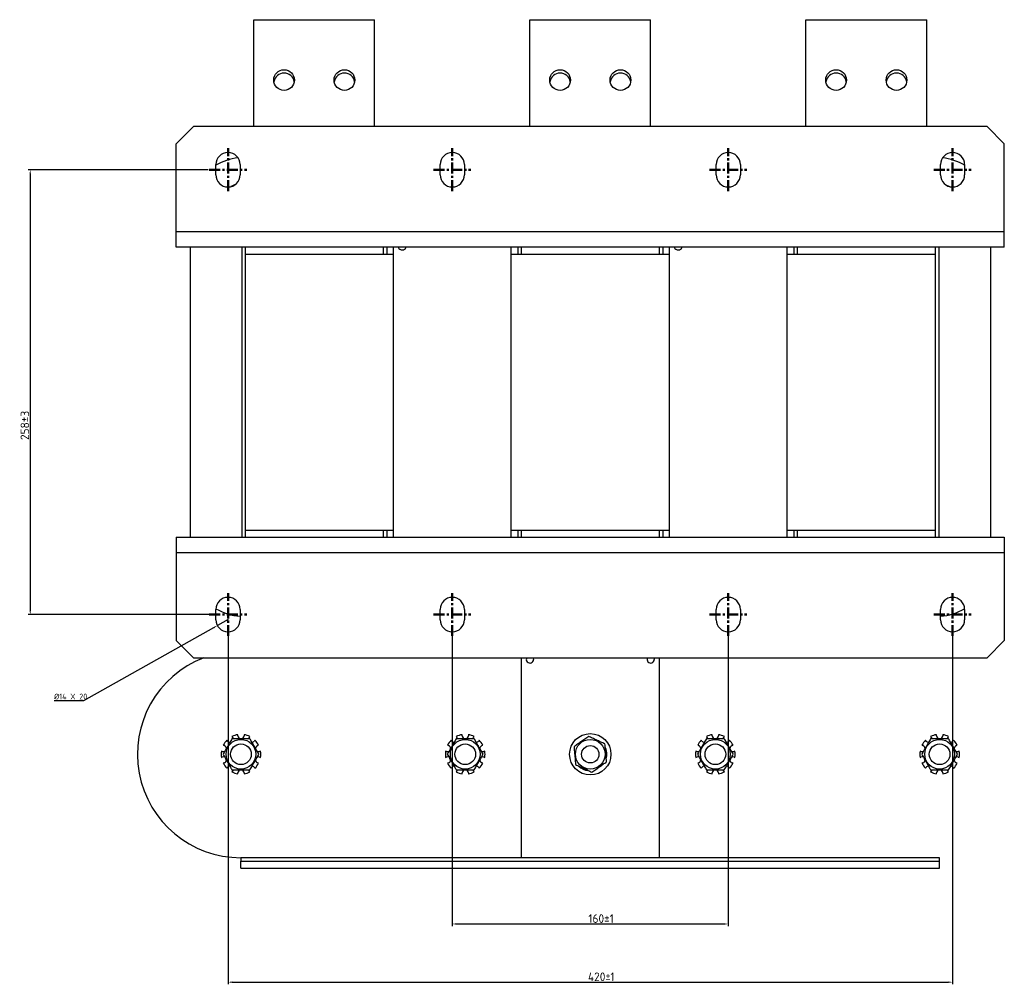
# Model space of a CAD drawing. Header units: millimetres. Extents: x -592 to 673, y -230 to 887.
# Tile 1 of 3: x -591 to -21, y -230 to 330. Entities that reach past the tile are written whole.
import ezdxf

# ---------------------------------------------------------------- set-up
doc = ezdxf.new("R2010")
doc.units = ezdxf.units.MM
doc.linetypes.add('CENTER', pattern=[10.16, 6.35, -1.27, 1.27, -1.27])
doc.layers.get('0').update_dxf_attribs({"lineweight": 50})
doc.styles.add('GOST-2.304_Type-B', font='GOST Common.ttf')
doc.dimstyles.new('ISO-25', dxfattribs={"dimtxt": 5, "dimasz": 2.5, "dimexe": 1.25, "dimexo": 0.625, "dimtad": 1, "dimtoh": 1, "dimdec": 0, "dimtxsty": 'GOST-2.304_Type-B', "dimcen": 2.5, "dimadec": 0, "dimazin": 0, "dimtfac": 1, "dimtdec": 0, "dimtmove": 0, "dimatfit": 3, "dimfxl": 1, "dimarcsym": 0})

# ---------------------------------------------------------------- blocks, each defined once
blk = doc.blocks.new('*D60')
at = {"color": 0, "linetype": 'Continuous', "lineweight": -2, "transparency": 16777216}
for p, q in [((-482.12, 242.7), (-586.56, 242.7)), ((-585.31, 240.2), (-585.31, -12.8)), ((-480.78, -15.3), (-586.56, -15.3))]:
    blk.add_line(p, q, dxfattribs=at)
at = {"color": 0, "linetype": 'Continuous', "transparency": 16777216}
for points in [[(-585.72, 240.2), (-584.89, 240.2), (-585.31, 242.7)], [(-585.72, -12.8), (-584.89, -12.8), (-585.31, -15.3)]]:
    blk.add_solid(points, dxfattribs=at)
at = {"layer": 'Defpoints', "color": 0, "linetype": 'Continuous', "transparency": 16777216}
for p in [(-481.5, 242.7), (-585.31, -15.3), (-480.16, -15.3)]:
    blk.add_point(p, dxfattribs=at)
at = {"color": 0, "linetype": 'Continuous', "lineweight": 18, "transparency": 16777216, "insert": (-590.93, 94.39), "char_height": 5, "attachment_point": 2, "rotation": 90, "style": 'GOST-2.304_Type-B'}
blk.add_mtext('258%%P3', dxfattribs=at)
blk = doc.blocks.new('*D58')
at = {"color": 0, "linetype": 'Continuous', "lineweight": -2, "transparency": 16777216}
for p, q in [((-340.66, -25.92), (-340.66, -195.96)), ((-180.66, -25.92), (-180.66, -195.96)), ((-338.16, -194.71), (-183.16, -194.71))]:
    blk.add_line(p, q, dxfattribs=at)
at = {"color": 0, "linetype": 'Continuous', "transparency": 16777216}
for points in [[(-338.16, -194.29), (-338.16, -195.13), (-340.66, -194.71)], [(-183.16, -194.29), (-183.16, -195.13), (-180.66, -194.71)]]:
    blk.add_solid(points, dxfattribs=at)
at = {"layer": 'Defpoints', "color": 0, "linetype": 'Continuous', "transparency": 16777216}
for p in [(-340.66, -25.3), (-180.66, -25.3), (-180.66, -194.71)]:
    blk.add_point(p, dxfattribs=at)
at = {"color": 0, "linetype": 'Continuous', "lineweight": 18, "transparency": 16777216, "insert": (-254.38, -189.09), "char_height": 5, "attachment_point": 2, "style": 'GOST-2.304_Type-B'}
blk.add_mtext('160%%P1', dxfattribs=at)
blk = doc.blocks.new('*D57')
at = {"color": 0, "linetype": 'Continuous', "lineweight": -2, "transparency": 16777216}
for p, q in [((-470.66, -25.92), (-470.66, -229.7)), ((-50.66, -25.92), (-50.66, -229.7)), ((-468.16, -228.45), (-53.16, -228.45))]:
    blk.add_line(p, q, dxfattribs=at)
at = {"color": 0, "linetype": 'Continuous', "transparency": 16777216}
for points in [[(-468.16, -228.03), (-468.16, -228.87), (-470.66, -228.45)], [(-53.16, -228.03), (-53.16, -228.87), (-50.66, -228.45)]]:
    blk.add_solid(points, dxfattribs=at)
at = {"layer": 'Defpoints', "color": 0, "linetype": 'Continuous', "transparency": 16777216}
for p in [(-470.66, -25.3), (-50.66, -25.3), (-50.66, -228.45)]:
    blk.add_point(p, dxfattribs=at)
at = {"color": 0, "linetype": 'Continuous', "lineweight": 18, "transparency": 16777216, "insert": (-254.38, -222.83), "char_height": 5, "attachment_point": 2, "style": 'GOST-2.304_Type-B'}
blk.add_mtext('420{\\W0.913;%%P1}', dxfattribs=at)
blk = doc.blocks.new('*D59')
at = {"color": 0, "linetype": 'Continuous', "lineweight": -2, "transparency": 16777216}
for p, q in [((-470.66, -18.21), (-476.76, -21.64)), ((-554.22, -65.13), (-478.94, -22.86)), ((-571.46, -65.13), (-554.22, -65.13))]:
    blk.add_line(p, q, dxfattribs=at)
at = {"color": 0, "linetype": 'Continuous', "transparency": 16777216}
blk.add_solid([(-479.15, -22.5), (-478.74, -23.22), (-476.76, -21.64)], dxfattribs=at)
at = {"layer": 'Defpoints', "color": 0, "linetype": 'Continuous', "transparency": 16777216}
for p in [(-476.76, -21.64), (-470.66, -18.21)]:
    blk.add_point(p, dxfattribs=at)
at = {"color": 0, "linetype": 'Continuous', "lineweight": 18, "transparency": 16777216, "insert": (-571.46, -61.17), "char_height": 5, "attachment_point": 1, "style": 'GOST-2.304_Type-B'}
blk.add_mtext('{\\H0.66667x;%%C14 X 20}', dxfattribs=at)

msp = doc.modelspace()

# ---------------------------------------------------------------- linework, layer by layer
at = {"color": 7, "linetype": 'Continuous', "lineweight": 25}
for p, q in [((-455.66, 329.7), (-385.66, 329.7)), ((-455.66, 267.7), (-455.66, 329.7)), ((-385.66, 267.7), (-385.66, 329.7)), ((-295.66, 329.7), (-225.66, 329.7)), ((-295.66, 267.7), (-295.66, 329.7)), ((-225.66, 267.7), (-225.66, 329.7)), ((-135.66, 267.7), (-135.66, 329.7)), ((-135.66, 329.7), (-65.66, 329.7)), ((-65.66, 267.7), (-65.66, 329.7)), ((-490.66, 267.7), (-500.66, 257.7)), ((-30.66, 267.7), (-490.66, 267.7)), ((-20.66, 257.7), (-30.66, 267.7)), ((-500.66, 206.7), (-500.66, 257.7)), ((-20.66, 206.7), (-20.66, 257.7)), ((-477.66, 239.7), (-477.66, 245.7)), ((-463.66, 245.7), (-463.66, 239.7)), ((-347.66, 239.7), (-347.66, 245.7)), ((-333.66, 245.7), (-333.66, 239.7)), ((-187.66, 239.7), (-187.66, 245.7)), ((-173.66, 245.7), (-173.66, 239.7)), ((-57.66, 239.7), (-57.66, 245.7)), ((-43.66, 245.7), (-43.66, 239.7)), ((-20.66, 206.7), (-500.66, 206.7)), ((-500.66, 197.7), (-500.66, 206.7)), ((-20.66, 197.7), (-20.66, 206.7)), ((-20.66, 197.7), (-500.66, 197.7)), ((-492.66, 197.7), (-492.66, 29.7)), ((-462.66, 197.7), (-462.66, 29.7)), ((-460.66, 197.7), (-460.66, 193.7)), ((-380.66, 197.7), (-380.66, 193.7)), ((-378.66, 197.7), (-378.66, 193.7)), ((-374.66, 29.7), (-374.66, 197.7)), ((-306.66, 197.7), (-306.66, 29.7)), ((-302.66, 197.7), (-302.66, 193.7)), ((-300.66, 197.7), (-300.66, 193.7)), ((-220.66, 197.7), (-220.66, 193.7)), ((-218.66, 197.7), (-218.66, 193.7)), ((-214.66, 29.7), (-214.66, 197.7)), ((-146.66, 197.7), (-146.66, 29.7)), ((-142.66, 197.7), (-142.66, 193.7)), ((-140.66, 197.7), (-140.66, 193.7)), ((-60.66, 197.7), (-60.66, 193.7)), ((-58.66, 197.7), (-58.66, 29.7)), ((-28.66, 197.7), (-28.66, 29.7)), ((-460.66, 193.7), (-374.66, 193.7)), ((-460.66, 193.7), (-460.66, 33.7)), ((-460.66, 193.7), (-380.66, 193.7)), ((-306.66, 193.7), (-214.66, 193.7)), ((-300.66, 193.7), (-220.66, 193.7)), ((-146.66, 193.7), (-60.66, 193.7)), ((-140.66, 193.7), (-60.66, 193.7)), ((-60.66, 193.7), (-60.66, 33.7)), ((-500.66, 29.7), (-500.66, 20.7)), ((-500.66, 29.7), (-20.66, 29.7)), ((-460.66, 33.7), (-374.66, 33.7)), ((-460.66, 33.7), (-380.66, 33.7)), ((-460.66, 33.7), (-460.66, 29.7)), ((-380.66, 33.7), (-380.66, 29.7)), ((-378.66, 33.7), (-378.66, 29.7)), ((-306.66, 33.7), (-214.66, 33.7)), ((-302.66, 33.7), (-302.66, 29.7)), ((-300.66, 33.7), (-300.66, 29.7)), ((-300.66, 33.7), (-220.66, 33.7)), ((-220.66, 33.7), (-220.66, 29.7)), ((-218.66, 33.7), (-218.66, 29.7)), ((-146.66, 33.7), (-60.66, 33.7)), ((-142.66, 33.7), (-142.66, 29.7)), ((-140.66, 33.7), (-60.66, 33.7)), ((-140.66, 33.7), (-140.66, 29.7)), ((-60.66, 33.7), (-60.66, 29.7)), ((-20.66, 29.7), (-20.66, 20.7)), ((-500.66, 20.7), (-20.66, 20.7)), ((-500.66, 20.7), (-500.66, -30.3)), ((-20.66, 20.7), (-20.66, -30.3)), ((-477.66, -18.3), (-477.66, -12.3)), ((-463.66, -12.3), (-463.66, -18.3)), ((-347.66, -18.3), (-347.66, -12.3)), ((-333.66, -12.3), (-333.66, -18.3)), ((-187.66, -18.3), (-187.66, -12.3)), ((-173.66, -12.3), (-173.66, -18.3)), ((-57.66, -18.3), (-57.66, -12.3)), ((-43.66, -12.3), (-43.66, -18.3)), ((-500.66, -30.3), (-490.66, -40.3)), ((-30.66, -40.3), (-20.66, -30.3)), ((-490.66, -40.3), (-30.66, -40.3)), ((-300.66, -40.3), (-300.66, -156.3)), ((-220.66, -40.3), (-220.66, -156.3)), ((-464.97, -85.51), (-464.97, -84.94)), ((-461.35, -84.94), (-461.35, -85.51)), ((-334.97, -85.51), (-334.97, -84.94)), ((-331.35, -84.94), (-331.35, -85.51)), ((-189.97, -85.51), (-189.97, -84.94)), ((-186.35, -84.94), (-186.35, -85.51)), ((-59.97, -85.51), (-59.97, -84.94)), ((-56.35, -84.94), (-56.35, -85.51)), ((-473.4, -91.07), (-472.86, -91.25)), ((-470.96, -88.63), (-471.3, -88.17)), ((-468.37, -86.05), (-468.04, -86.51)), ((-458.28, -86.51), (-457.95, -86.05)), ((-455.02, -88.17), (-455.36, -88.63)), ((-453.46, -91.25), (-452.92, -91.07)), ((-343.4, -91.07), (-342.86, -91.25)), ((-340.96, -88.63), (-341.3, -88.17)), ((-338.37, -86.05), (-338.04, -86.51)), ((-328.28, -86.51), (-327.95, -86.05)), ((-325.02, -88.17), (-325.36, -88.63)), ((-323.46, -91.25), (-322.92, -91.07)), ((-198.4, -91.07), (-197.86, -91.25)), ((-195.96, -88.63), (-196.3, -88.17)), ((-193.37, -86.05), (-193.04, -86.51)), ((-183.28, -86.51), (-182.95, -86.05)), ((-180.02, -88.17), (-180.36, -88.63)), ((-178.46, -91.25), (-177.92, -91.07)), ((-68.4, -91.07), (-67.86, -91.25)), ((-65.96, -88.63), (-66.3, -88.17)), ((-63.37, -86.05), (-63.04, -86.51)), ((-53.28, -86.51), (-52.95, -86.05)), ((-50.02, -88.17), (-50.36, -88.63)), ((-48.46, -91.25), (-47.92, -91.07)), ((-473.98, -94.68), (-474.52, -94.51)), ((-451.8, -94.51), (-452.34, -94.68)), ((-343.98, -94.68), (-344.52, -94.51)), ((-321.8, -94.51), (-322.34, -94.68)), ((-251.15, -95.46), (-251.69, -95.51)), ((-198.98, -94.68), (-199.52, -94.51)), ((-176.8, -94.51), (-177.34, -94.68)), ((-68.98, -94.68), (-69.52, -94.51)), ((-46.8, -94.51), (-47.34, -94.68)), ((-474.52, -98.09), (-473.98, -97.91)), ((-472.86, -101.35), (-473.4, -101.53)), ((-452.92, -101.53), (-453.46, -101.35)), ((-452.34, -97.91), (-451.8, -98.09)), ((-344.52, -98.09), (-343.98, -97.91)), ((-342.86, -101.35), (-343.4, -101.53)), ((-322.92, -101.53), (-323.46, -101.35)), ((-322.34, -97.91), (-321.8, -98.09)), ((-251.16, -97.26), (-251.54, -97.29)), ((-251.33, -98.33), (-251.16, -97.26)), ((-199.52, -98.09), (-198.98, -97.91)), ((-197.86, -101.35), (-198.4, -101.53)), ((-177.92, -101.53), (-178.46, -101.35)), ((-177.34, -97.91), (-176.8, -98.09)), ((-69.52, -98.09), (-68.98, -97.91)), ((-67.86, -101.35), (-68.4, -101.53)), ((-47.92, -101.53), (-48.46, -101.35)), ((-47.34, -97.91), (-46.8, -98.09)), ((-471.3, -104.42), (-470.96, -103.96)), ((-468.04, -106.09), (-468.37, -106.55)), ((-464.97, -107.65), (-464.97, -107.09)), ((-461.35, -107.09), (-461.35, -107.65)), ((-457.95, -106.55), (-458.28, -106.09)), ((-455.36, -103.96), (-455.02, -104.42)), ((-341.3, -104.42), (-340.96, -103.96)), ((-338.04, -106.09), (-338.37, -106.55)), ((-334.97, -107.65), (-334.97, -107.09)), ((-331.35, -107.09), (-331.35, -107.65)), ((-327.95, -106.55), (-328.28, -106.09)), ((-325.36, -103.96), (-325.02, -104.42)), ((-196.3, -104.42), (-195.96, -103.96)), ((-193.04, -106.09), (-193.37, -106.55)), ((-189.97, -107.65), (-189.97, -107.09)), ((-186.35, -107.09), (-186.35, -107.65)), ((-182.95, -106.55), (-183.28, -106.09)), ((-180.36, -103.96), (-180.02, -104.42)), ((-66.3, -104.42), (-65.96, -103.96)), ((-63.04, -106.09), (-63.37, -106.55)), ((-59.97, -107.65), (-59.97, -107.09)), ((-56.35, -107.09), (-56.35, -107.65)), ((-52.95, -106.55), (-53.28, -106.09)), ((-50.36, -103.96), (-50.02, -104.42)), ((-463.16, -156.3), (-463.16, -158.3)), ((-463.16, -158.3), (-58.16, -158.3)), ((-463.16, -162.3), (-463.16, -158.3)), ((-220.66, -156.3), (-300.66, -156.3)), ((-58.16, -158.3), (-58.16, -156.3)), ((-58.16, -162.3), (-58.16, -158.3)), ((-463.16, -162.3), (-58.16, -162.3))]:
    msp.add_line(p, q, dxfattribs=at)
at = {"color": 1, "linetype": 'CENTER'}
for p, q in [((-470.66, 230.31), (-470.66, 255.1)), ((-340.66, 230.31), (-340.66, 255.1)), ((-180.66, 230.31), (-180.66, 255.1)), ((-50.66, 230.31), (-50.66, 255.1)), ((-481.5, 242.7), (-459.82, 242.7)), ((-351.5, 242.7), (-329.82, 242.7)), ((-191.5, 242.7), (-169.82, 242.7)), ((-61.5, 242.7), (-39.82, 242.7)), ((-470.66, -27.69), (-470.66, -2.9)), ((-340.66, -27.69), (-340.66, -2.9)), ((-180.66, -27.69), (-180.66, -2.9)), ((-50.66, -27.69), (-50.66, -2.9)), ((-481.5, -15.3), (-459.82, -15.3)), ((-351.5, -15.3), (-329.82, -15.3)), ((-191.5, -15.3), (-169.82, -15.3)), ((-61.5, -15.3), (-39.82, -15.3))]:
    msp.add_line(p, q, dxfattribs=at)
at = {"color": 8, "linetype": 'Continuous', "lineweight": 25}
for p, q in [((-300.66, -156.3), (-463.16, -156.3)), ((-58.16, -156.3), (-220.66, -156.3))]:
    msp.add_line(p, q, dxfattribs=at)
at = {"color": 7, "linetype": 'Continuous', "lineweight": 25, "flags": 128}
for points in [[(-466.83, 233.85), (-468.92, 232.96), (-469.06, 232.89)], [(-54.49, 233.85), (-52.4, 232.96), (-52.26, 232.89)], [(-293.81, -40.3), (-293.72, -40.49), (-293.56, -41.3)], [(-223.81, -40.3), (-223.72, -40.49), (-223.56, -41.3)], [(-468.04, -86.51), (-467.74, -87.15), (-467.72, -87.3)], [(-458.6, -87.29), (-458.57, -87.15), (-458.28, -86.51)], [(-338.04, -86.51), (-337.74, -87.15), (-337.72, -87.3)], [(-328.6, -87.29), (-328.57, -87.15), (-328.28, -86.51)], [(-193.04, -86.51), (-192.74, -87.15), (-192.72, -87.3)], [(-183.6, -87.29), (-183.57, -87.15), (-183.28, -86.51)], [(-63.04, -86.51), (-62.74, -87.15), (-62.72, -87.3)], [(-53.6, -87.29), (-53.57, -87.15), (-53.28, -86.51)], [(-251.15, -95.46), (-251.49, -93.62), (-251.83, -92.65)], [(-467.72, -105.3), (-467.74, -105.45), (-468.04, -106.09)], [(-458.28, -106.09), (-458.57, -105.45), (-458.6, -105.3)], [(-337.72, -105.3), (-337.74, -105.45), (-338.04, -106.09)], [(-328.28, -106.09), (-328.57, -105.45), (-328.6, -105.3)], [(-192.72, -105.3), (-192.74, -105.45), (-193.04, -106.09)], [(-183.28, -106.09), (-183.57, -105.45), (-183.6, -105.3)], [(-62.72, -105.3), (-62.74, -105.45), (-63.04, -106.09)], [(-53.28, -106.09), (-53.57, -105.45), (-53.6, -105.3)]]:
    msp.add_lwpolyline(points, dxfattribs=at)
at = {"color": 7, "linetype": 'Continuous', "lineweight": 25}
for centre, radius in [((-438.16, 294.7), 6), ((-403.16, 294.7), 6), ((-278.16, 294.7), 6), ((-243.16, 294.7), 6), ((-118.16, 294.7), 6), ((-83.16, 294.7), 6), ((-260.66, -96.3), 12), ((-463.16, -96.3), 8.62), ((-463.16, -96.3), 6), ((-333.16, -96.3), 8.62), ((-333.16, -96.3), 6), ((-260.66, -96.3), 8.62), ((-260.66, -96.3), 5.05), ((-188.16, -96.3), 8.62), ((-188.16, -96.3), 6), ((-58.16, -96.3), 8.62), ((-58.16, -96.3), 6)]:
    msp.add_circle(centre, radius, dxfattribs=at)
for centre, radius, start, end in [((-438.16, 292.7), 6, 9.5941, 170.4059), ((-403.16, 292.7), 6, 9.5941, 170.4059), ((-278.16, 292.7), 6, 9.5941, 170.4059), ((-243.16, 292.7), 6, 9.5941, 170.4059), ((-118.16, 292.7), 6, 9.5941, 170.4059), ((-83.16, 292.7), 6, 9.5941, 170.4059), ((-470.66, 245.7), 7, 0, 180), ((-340.66, 245.7), 7, 0, 180), ((-180.66, 245.7), 7, 0, 180), ((-50.66, 245.7), 7, 0, 180), ((-461.66, 218.7), 31, 95.8268, 121.073), ((-59.66, 218.7), 31, 58.927, 84.1732), ((-470.66, 239.7), 7, 180, 0), ((-340.66, 239.7), 7, 180, 0), ((-180.66, 239.7), 7, 180, 0), ((-50.66, 239.7), 7, 180, 0), ((-369.66, 198.7), 2.5, 203.5782, 336.4218), ((-209.66, 198.7), 2.5, 203.5782, 336.4218), ((-470.66, -12.3), 7, 0, 180), ((-340.66, -12.3), 7, 0, 180), ((-180.66, -12.3), 7, 0, 180), ((-50.66, -12.3), 7, 0, 180), ((-461.66, 14.7), 31, 238.9569, 266.3009), ((-59.66, 14.7), 31, 273.6991, 301.0431), ((-470.66, -18.3), 7, 180, 0), ((-340.66, -18.3), 7, 180, 0), ((-180.66, -18.3), 7, 180, 0), ((-50.66, -18.3), 7, 180, 0), ((-463.16, -96.3), 60, 111.0395, 270), ((-295.66, -41.3), 2.1, 151.5631, 0), ((-225.66, -41.3), 2.1, 151.5631, 0), ((-463.16, -96.3), 11.5, 99.0374, 116.9626), ((-463.16, -85.51), 1.81, 180, 0), ((-463.16, -96.3), 11.5, 63.0374, 80.9626), ((-333.16, -96.3), 11.5, 99.0374, 116.9626), ((-333.16, -85.51), 1.81, 180, 0), ((-333.16, -96.3), 11.5, 63.0374, 80.9626), ((-188.16, -96.3), 11.5, 99.0374, 116.9626), ((-188.16, -85.51), 1.81, 180, 0), ((-188.16, -96.3), 11.5, 63.0374, 80.9626), ((-58.16, -96.3), 11.5, 99.0374, 116.9626), ((-58.16, -85.51), 1.81, 180, 0), ((-58.16, -96.3), 11.5, 63.0374, 80.9626), ((-463.16, -96.3), 11.5, 135.0374, 152.9626), ((-473.42, -92.96), 1.81, 359.6337, 72), ((-469.5, -87.57), 1.81, 216, 268.9305), ((-456.82, -87.57), 1.81, 271.1261, 324), ((-463.16, -96.3), 11.5, 27.0374, 44.9626), ((-452.9, -92.96), 1.81, 108, 181.1639), ((-333.16, -96.3), 11.5, 135.0374, 152.9626), ((-343.42, -92.96), 1.81, 359.6337, 72), ((-339.5, -87.57), 1.81, 216, 268.9305), ((-326.82, -87.57), 1.81, 271.1261, 324), ((-333.16, -96.3), 11.5, 27.0374, 44.9626), ((-322.9, -92.96), 1.81, 108, 181.1639), ((-188.16, -96.3), 11.5, 135.0374, 152.9626), ((-198.42, -92.96), 1.81, 359.6337, 72), ((-194.5, -87.57), 1.81, 216, 268.9305), ((-181.82, -87.57), 1.81, 271.1261, 324), ((-188.16, -96.3), 11.5, 27.0374, 44.9626), ((-177.9, -92.96), 1.81, 108, 181.1639), ((-58.16, -96.3), 11.5, 135.0374, 152.9626), ((-68.42, -92.96), 1.81, 359.6337, 72), ((-64.5, -87.57), 1.81, 216, 268.9305), ((-51.82, -87.57), 1.81, 271.1261, 324), ((-58.16, -96.3), 11.5, 27.0374, 44.9626), ((-47.9, -92.96), 1.81, 108, 181.1639), ((-463.16, -96.3), 11.5, 171.0374, 188.9626), ((-473.42, -92.96), 1.81, 252, 301.0151), ((-452.9, -92.96), 1.81, 240.0297, 288), ((-463.16, -96.3), 11.5, 351.0374, 8.9626), ((-333.16, -96.3), 11.5, 171.0374, 188.9626), ((-343.42, -92.96), 1.81, 252, 301.0151), ((-322.9, -92.96), 1.81, 240.0297, 288), ((-333.16, -96.3), 11.5, 351.0374, 8.9626), ((-260.66, -96.3), 9.55, 354.2129, 5.0147), ((-188.16, -96.3), 11.5, 171.0374, 188.9626), ((-198.42, -92.96), 1.81, 252, 301.0151), ((-177.9, -92.96), 1.81, 240.0297, 288), ((-188.16, -96.3), 11.5, 351.0374, 8.9626), ((-58.16, -96.3), 11.5, 171.0374, 188.9626), ((-68.42, -92.96), 1.81, 252, 301.0151), ((-47.9, -92.96), 1.81, 240.0297, 288), ((-58.16, -96.3), 11.5, 351.0374, 8.9626), ((-473.42, -99.63), 1.81, 60.0297, 108), ((-463.16, -96.3), 11.5, 207.0374, 224.9626), ((-473.42, -99.63), 1.81, 288, 1.1639), ((-463.16, -96.3), 11.5, 315.0374, 332.9626), ((-452.9, -99.63), 1.81, 179.6337, 252), ((-452.9, -99.63), 1.81, 72, 121.0151), ((-343.42, -99.63), 1.81, 60.0297, 108), ((-333.16, -96.3), 11.5, 207.0374, 224.9626), ((-343.42, -99.63), 1.81, 288, 1.1639), ((-333.16, -96.3), 11.5, 315.0374, 332.9626), ((-322.9, -99.63), 1.81, 179.6337, 252), ((-322.9, -99.63), 1.81, 72, 121.0151), ((-198.42, -99.63), 1.81, 60.0297, 108), ((-188.16, -96.3), 11.5, 207.0374, 224.9626), ((-198.42, -99.63), 1.81, 288, 1.1639), ((-188.16, -96.3), 11.5, 315.0374, 332.9626), ((-177.9, -99.63), 1.81, 179.6337, 252), ((-177.9, -99.63), 1.81, 72, 121.0151), ((-68.42, -99.63), 1.81, 60.0297, 108), ((-58.16, -96.3), 11.5, 207.0374, 224.9626), ((-68.42, -99.63), 1.81, 288, 1.1639), ((-58.16, -96.3), 11.5, 315.0374, 332.9626), ((-47.9, -99.63), 1.81, 179.6337, 252), ((-47.9, -99.63), 1.81, 72, 121.0151), ((-469.5, -105.03), 1.81, 91.1261, 144), ((-463.16, -96.3), 11.5, 243.0374, 260.9626), ((-463.16, -107.09), 1.81, 0, 180), ((-463.16, -96.3), 11.5, 279.0374, 296.9626), ((-456.82, -105.03), 1.81, 36, 88.9305), ((-339.5, -105.03), 1.81, 91.1261, 144), ((-333.16, -96.3), 11.5, 243.0374, 260.9626), ((-333.16, -107.09), 1.81, 0, 180), ((-333.16, -96.3), 11.5, 279.0374, 296.9626), ((-326.82, -105.03), 1.81, 36, 88.9305), ((-260.66, -96.3), 9.55, 226.3142, 261.7235), ((-194.5, -105.03), 1.81, 91.1261, 144), ((-188.16, -96.3), 11.5, 243.0374, 260.9626), ((-188.16, -107.09), 1.81, 0, 180), ((-188.16, -96.3), 11.5, 279.0374, 296.9626), ((-181.82, -105.03), 1.81, 36, 88.9305), ((-64.5, -105.03), 1.81, 91.1261, 144), ((-58.16, -96.3), 11.5, 243.0374, 260.9626), ((-58.16, -107.09), 1.81, 0, 180), ((-58.16, -96.3), 11.5, 279.0374, 296.9626), ((-51.82, -105.03), 1.81, 36, 88.9305)]:
    msp.add_arc(centre, radius, start, end, dxfattribs=at)
for points, knots in [([(-468.36, -87.3), (-468.81, -88.08), (-469.72, -89.66), (-471.07, -92), (-472.36, -94.23), (-473.15, -95.61), (-473.55, -96.3)], [0, 0, 0, 0, 0.2646054, 0.5349487, 0.7653436, 1, 1, 1, 1]), ([(-457.96, -87.3), (-459.21, -87.3), (-461.31, -87.3), (-464.38, -87.3), (-466.6, -87.3), (-467.91, -87.3), (-468.36, -87.3)], [0, 0, 0, 0, 0.363821, 0.613049, 0.868997, 1, 1, 1, 1]), ([(-452.77, -96.3), (-453.22, -95.52), (-454.13, -93.94), (-455.48, -91.6), (-456.77, -89.36), (-457.56, -87.99), (-457.96, -87.3)], [0, 0, 0, 0, 0.264605, 0.534949, 0.765344, 1, 1, 1, 1]), ([(-338.36, -87.3), (-338.81, -88.08), (-339.72, -89.66), (-341.07, -92), (-342.36, -94.23), (-343.15, -95.61), (-343.55, -96.3)], [0, 0, 0, 0, 0.264605, 0.534949, 0.765344, 1, 1, 1, 1]), ([(-327.96, -87.3), (-329.21, -87.3), (-331.31, -87.3), (-334.38, -87.3), (-336.6, -87.3), (-337.91, -87.3), (-338.36, -87.3)], [0, 0, 0, 0, 0.363821, 0.613049, 0.868997, 1, 1, 1, 1]), ([(-322.77, -96.3), (-323.22, -95.52), (-324.13, -93.94), (-325.48, -91.6), (-326.77, -89.36), (-327.56, -87.99), (-327.96, -87.3)], [0, 0, 0, 0, 0.264605, 0.534949, 0.765344, 1, 1, 1, 1]), ([(-261.57, -85.95), (-262.31, -86.46), (-263.8, -87.51), (-266.01, -89.06), (-268.13, -90.54), (-269.43, -91.45), (-270.08, -91.91)], [0, 0, 0, 0, 0.264605, 0.534949, 0.765344, 1, 1, 1, 1]), ([(-252.15, -90.33), (-252.97, -89.95), (-254.62, -89.18), (-257.07, -88.04), (-259.41, -86.95), (-260.84, -86.28), (-261.57, -85.95)], [0, 0, 0, 0, 0.264605, 0.534949, 0.765344, 1, 1, 1, 1]), ([(-251.24, -100.69), (-251.35, -99.45), (-251.53, -97.35), (-251.8, -94.29), (-251.99, -92.08), (-252.11, -90.78), (-252.15, -90.33)], [0, 0, 0, 0, 0.363821, 0.613049, 0.868997, 1, 1, 1, 1]), ([(-193.36, -87.3), (-193.81, -88.08), (-194.72, -89.66), (-196.07, -92), (-197.36, -94.23), (-198.15, -95.61), (-198.55, -96.3)], [0, 0, 0, 0, 0.264605, 0.534949, 0.765344, 1, 1, 1, 1]), ([(-182.96, -87.3), (-184.21, -87.3), (-186.31, -87.3), (-189.38, -87.3), (-191.6, -87.3), (-192.91, -87.3), (-193.36, -87.3)], [0, 0, 0, 0, 0.363821, 0.613049, 0.868997, 1, 1, 1, 1]), ([(-177.77, -96.3), (-178.22, -95.52), (-179.13, -93.94), (-180.48, -91.6), (-181.77, -89.36), (-182.56, -87.99), (-182.96, -87.3)], [0, 0, 0, 0, 0.264605, 0.534949, 0.765344, 1, 1, 1, 1]), ([(-63.36, -87.3), (-63.81, -88.08), (-64.72, -89.66), (-66.07, -92), (-67.36, -94.23), (-68.15, -95.61), (-68.55, -96.3)], [0, 0, 0, 0, 0.264605, 0.534949, 0.765344, 1, 1, 1, 1]), ([(-52.96, -87.3), (-54.21, -87.3), (-56.31, -87.3), (-59.38, -87.3), (-61.6, -87.3), (-62.91, -87.3), (-63.36, -87.3)], [0, 0, 0, 0, 0.363821, 0.613049, 0.868997, 1, 1, 1, 1]), ([(-47.77, -96.3), (-48.22, -95.52), (-49.13, -93.94), (-50.48, -91.6), (-51.77, -89.36), (-52.56, -87.99), (-52.96, -87.3)], [0, 0, 0, 0, 0.264605, 0.534949, 0.765344, 1, 1, 1, 1]), ([(-473.55, -96.3), (-473.1, -97.08), (-472.19, -98.66), (-470.84, -101), (-469.55, -103.23), (-468.76, -104.61), (-468.36, -105.3)], [0, 0, 0, 0, 0.264605, 0.534949, 0.765344, 1, 1, 1, 1]), ([(-457.96, -105.3), (-457.51, -104.52), (-456.6, -102.94), (-455.25, -100.6), (-453.96, -98.36), (-453.17, -96.99), (-452.77, -96.3)], [0, 0, 0, 0, 0.2646054, 0.5349487, 0.7653436, 1, 1, 1, 1]), ([(-343.55, -96.3), (-343.1, -97.08), (-342.19, -98.66), (-340.84, -101), (-339.55, -103.23), (-338.76, -104.61), (-338.36, -105.3)], [0, 0, 0, 0, 0.264605, 0.534949, 0.765344, 1, 1, 1, 1]), ([(-327.96, -105.3), (-327.51, -104.52), (-326.6, -102.94), (-325.25, -100.6), (-323.96, -98.36), (-323.17, -96.99), (-322.77, -96.3)], [0, 0, 0, 0, 0.264605, 0.534949, 0.765344, 1, 1, 1, 1]), ([(-270.08, -91.91), (-270.04, -92.35), (-269.93, -93.64), (-269.73, -95.84), (-269.47, -98.91), (-269.28, -101.02), (-269.17, -102.26)], [0, 0, 0, 0, 0.131004, 0.38054, 0.636178, 1, 1, 1, 1]), ([(-198.55, -96.3), (-198.1, -97.08), (-197.19, -98.66), (-195.84, -101), (-194.55, -103.23), (-193.76, -104.61), (-193.36, -105.3)], [0, 0, 0, 0, 0.264605, 0.534949, 0.765344, 1, 1, 1, 1]), ([(-182.96, -105.3), (-182.51, -104.52), (-181.6, -102.94), (-180.25, -100.6), (-178.96, -98.36), (-178.17, -96.99), (-177.77, -96.3)], [0, 0, 0, 0, 0.264605, 0.534949, 0.765344, 1, 1, 1, 1]), ([(-68.55, -96.3), (-68.1, -97.08), (-67.19, -98.66), (-65.84, -101), (-64.55, -103.23), (-63.76, -104.61), (-63.36, -105.3)], [0, 0, 0, 0, 0.264605, 0.534949, 0.765344, 1, 1, 1, 1]), ([(-52.96, -105.3), (-52.51, -104.52), (-51.6, -102.94), (-50.25, -100.6), (-48.96, -98.36), (-48.17, -96.99), (-47.77, -96.3)], [0, 0, 0, 0, 0.264605, 0.534949, 0.765344, 1, 1, 1, 1]), ([(-269.17, -102.26), (-268.35, -102.64), (-266.7, -103.41), (-264.25, -104.55), (-261.91, -105.64), (-260.48, -106.31), (-259.75, -106.65)], [0, 0, 0, 0, 0.264605, 0.534949, 0.765344, 1, 1, 1, 1]), ([(-259.75, -106.65), (-259.01, -106.13), (-257.52, -105.09), (-255.31, -103.54), (-253.19, -102.05), (-251.89, -101.15), (-251.24, -100.69)], [0, 0, 0, 0, 0.264605, 0.534949, 0.765344, 1, 1, 1, 1]), ([(-468.36, -105.3), (-467.91, -105.3), (-466.62, -105.3), (-464.41, -105.3), (-461.33, -105.3), (-459.21, -105.3), (-457.96, -105.3)], [0, 0, 0, 0, 0.1310038, 0.3805401, 0.636178, 1, 1, 1, 1]), ([(-338.36, -105.3), (-337.91, -105.3), (-336.62, -105.3), (-334.41, -105.3), (-331.33, -105.3), (-329.21, -105.3), (-327.96, -105.3)], [0, 0, 0, 0, 0.131004, 0.38054, 0.636178, 1, 1, 1, 1]), ([(-193.36, -105.3), (-192.91, -105.3), (-191.62, -105.3), (-189.41, -105.3), (-186.33, -105.3), (-184.21, -105.3), (-182.96, -105.3)], [0, 0, 0, 0, 0.131004, 0.38054, 0.636178, 1, 1, 1, 1]), ([(-63.36, -105.3), (-62.91, -105.3), (-61.62, -105.3), (-59.41, -105.3), (-56.33, -105.3), (-54.21, -105.3), (-52.96, -105.3)], [0, 0, 0, 0, 0.131004, 0.38054, 0.636178, 1, 1, 1, 1])]:
    msp.add_open_spline(points, degree=3, knots=knots, dxfattribs=at)

# ---------------------------------------------------------------- dimensions: what is measured, and where the dimension line sits
at = {"color": 7, "linetype": 'Continuous', "lineweight": 18}
dim = msp.add_linear_dim(base=(-585.31, -15.3), p1=(-481.5, 242.7), p2=(-480.16, -15.3), angle=90, text='<>%%P3', dimstyle='ISO-25', dxfattribs=at)
dim.commit()
dim.dimension.update_dxf_attribs({"geometry": '*D60', "text_midpoint": (-585.31, 94.39), "dimtype": 160})
dim = msp.add_radius_dim(center=(-470.66, -18.21), mpoint=(-476.76, -21.64), text='{\\H0.66667x;%%C14 X 20}', dimstyle='ISO-25', dxfattribs=at)
dim.commit()
dim.dimension.update_dxf_attribs({"geometry": '*D59', "text_midpoint": (-563.15, -65.13), "dimtype": 164})
for base, p1, p2, text, picture, middle in [((-50.66, -228.45), (-470.66, -25.3), (-50.66, -25.3), '<>{\\W0.913;%%P1}', '*D57', (-254.38, -228.45)), ((-180.66, -194.71), (-340.66, -25.3), (-180.66, -25.3), '<>%%P1', '*D58', (-254.38, -194.71))]:
    dim = msp.add_linear_dim(base=base, p1=p1, p2=p2, text=text, dimstyle='ISO-25', dxfattribs=at)
    dim.commit()
    dim.dimension.update_dxf_attribs({"geometry": picture, "text_midpoint": middle, "dimtype": 160})

doc.saveas('drawing.dxf')
